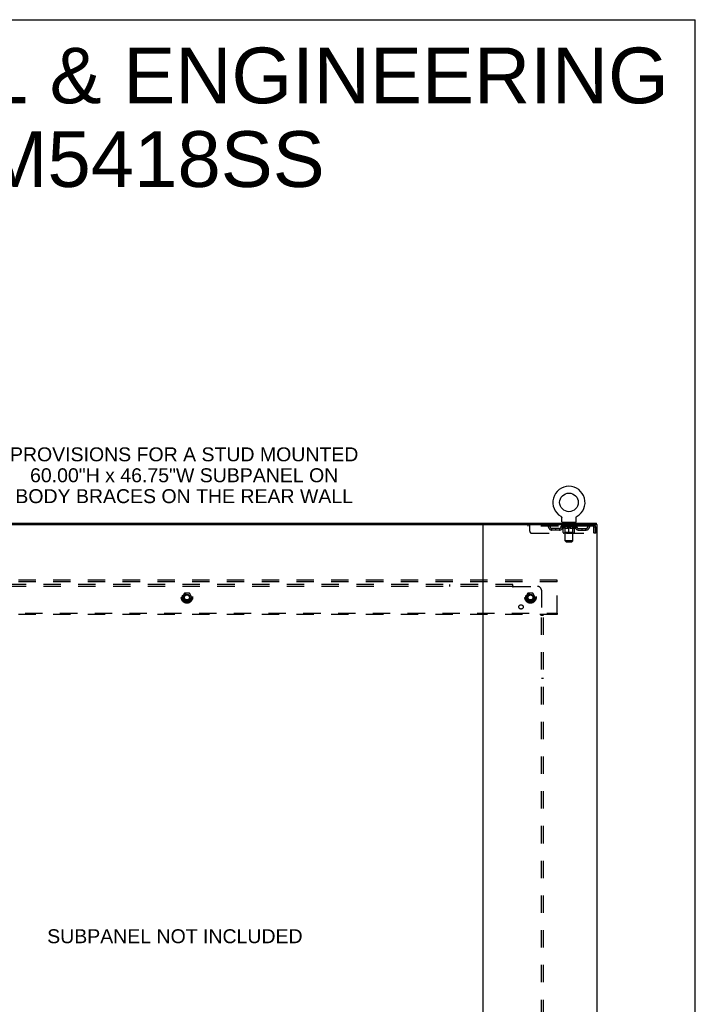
# Model space of a CAD drawing. Header units: inches. Extents: x 0 to 207, y 0 to 134.
# Tile 78 of 78: x 163 to 207, y 69 to 134. Entities that reach past the tile are written whole.
import ezdxf

# ---------------------------------------------------------------- set-up
doc = ezdxf.new("R2010")
doc.units = ezdxf.units.IN
doc.header["$LTSCALE"] = 11.383625
doc.header["$MEASUREMENT"] = 0
doc.linetypes.add('DOT', pattern=[0.2, 0.1, -0.1])
doc.linetypes.add('HIDDEN', pattern=[0.2, 0.1, -0.1])
doc.layers.get('0').update_dxf_attribs({"linetype": 'CONTINUOUS'})
for name, color, linetype in [('DEFAULT_2', 8, 'HIDDEN'), ('DIMENSIONS', 7, 'CONTINUOUS'), ('SUBPANEL', 7, 'CONTINUOUS')]:
    doc.layers.add(name, color=color, linetype=linetype)
doc.styles.get("Standard").update_dxf_attribs({"font": 'arial.ttf'})

msp = doc.modelspace()

# ---------------------------------------------------------------- linework, layer by layer
at = {"color": 7, "linetype": 'Continuous'}
for p, q in [((0, 133.925), (206.975, 133.925)), ((206.975, 0), (206.975, 133.925)), ((198.164, 101.388), (198.164, 101.388)), ((198.164, 101.388), (198.168, 101.386)), ((198.168, 101.386), (198.172, 101.383)), ((198.172, 101.383), (198.175, 101.381)), ((198.175, 101.381), (198.179, 101.378)), ((198.179, 101.378), (198.182, 101.375)), ((198.182, 101.375), (198.185, 101.372)), ((198.185, 101.372), (198.188, 101.369)), ((198.188, 101.369), (198.191, 101.366)), ((198.191, 101.366), (198.194, 101.363)), ((198.194, 101.363), (198.197, 101.36)), ((198.197, 101.36), (198.2, 101.356)), ((198.2, 101.356), (198.202, 101.353)), ((198.202, 101.353), (198.205, 101.349)), ((198.205, 101.349), (198.207, 101.346)), ((198.207, 101.346), (198.209, 101.342)), ((198.209, 101.342), (198.212, 101.338)), ((198.212, 101.338), (198.213, 101.334)), ((198.213, 101.334), (198.215, 101.33)), ((198.215, 101.33), (198.217, 101.326)), ((198.217, 101.326), (198.218, 101.322)), ((198.218, 101.322), (198.22, 101.318)), ((198.22, 101.318), (198.221, 101.314)), ((198.221, 101.314), (198.222, 101.31)), ((199.178, 101.305), (199.179, 101.31)), ((199.179, 101.31), (199.18, 101.314)), ((199.18, 101.314), (199.182, 101.318)), ((199.182, 101.318), (199.183, 101.322)), ((199.183, 101.322), (199.185, 101.326)), ((199.185, 101.326), (199.186, 101.33)), ((199.186, 101.33), (199.188, 101.334)), ((199.188, 101.334), (199.19, 101.338)), ((199.19, 101.338), (199.192, 101.342)), ((199.192, 101.342), (199.194, 101.346)), ((199.194, 101.346), (199.197, 101.349)), ((199.197, 101.349), (199.199, 101.353)), ((199.199, 101.353), (199.202, 101.356)), ((199.202, 101.356), (199.204, 101.36)), ((199.204, 101.36), (199.207, 101.363)), ((199.207, 101.363), (199.21, 101.366)), ((199.21, 101.366), (199.213, 101.369)), ((199.213, 101.369), (199.216, 101.372)), ((199.216, 101.372), (199.22, 101.375)), ((199.219, 101.375), (199.223, 101.378)), ((199.223, 101.378), (199.226, 101.381)), ((199.226, 101.381), (199.23, 101.383)), ((199.23, 101.383), (199.233, 101.386)), ((199.23, 101.383), (199.231, 101.384)), ((199.233, 101.386), (199.237, 101.388)), ((199.237, 101.388), (199.237, 101.388)), ((154.265, 100.837), (193.095, 100.837)), ((198.225, 101.288), (198.226, 101.284)), ((198.226, 101.284), (198.226, 101.28)), ((198.226, 101.031), (198.226, 101.28)), ((198.263, 100.971), (198.263, 100.941)), ((199.138, 100.971), (198.263, 100.971)), ((199.138, 100.971), (199.138, 100.941)), ((199.176, 101.031), (199.176, 101.28)), ((200.499, 100.837), (200.465, 100.837)), ((200.503, 100.837), (200.503, 100.941))]:
    msp.add_line(p, q, dxfattribs=at)
at = {"color": 3, "linetype": 'Continuous'}
for p, q in [((146.857, 100.941), (200.503, 100.941)), ((193.055, 100.797), (193.055, 33.085)), ((193.095, 100.837), (200.465, 100.837)), ((200.499, 100.837), (200.555, 100.837)), ((200.555, 33.045), (200.555, 100.837))]:
    msp.add_line(p, q, dxfattribs=at)
at = {"color": 7, "linetype": 'Continuous'}
for points in [[(198.222, 101.31), (198.223, 101.306), (198.224, 101.301), (198.225, 101.297), (198.225, 101.293), (198.225, 101.288), (198.226, 101.284)], [(199.176, 101.28), (199.176, 101.284), (199.176, 101.288), (199.176, 101.293), (199.177, 101.297), (199.178, 101.301), (199.178, 101.305)], [(199.176, 101.284), (199.176, 101.288), (199.176, 101.293), (199.177, 101.297), (199.178, 101.301)]]:
    msp.add_lwpolyline(points, dxfattribs=at)
msp.add_circle((198.701, 102.295), 0.609, dxfattribs=at)
for centre, radius, start, end in [((198.701, 102.295), 1.054, 300.39933, 239.60067), ((193.015, 100.797), 0.04, 0, 90), ((198.286, 101.031), 0.06, 180, 270), ((199.116, 101.031), 0.06, 270, 360)]:
    msp.add_arc(centre, radius, start, end, dxfattribs=at)
at = {"color": 3, "linetype": 'Continuous'}
msp.add_arc((193.095, 100.797), 0.04, 90, 180, dxfattribs=at)
at = {"layer": 'DEFAULT_2', "color": 8, "linetype": 'HIDDEN'}
for p, q in [((198.17, 101.384), (198.172, 101.383)), ((196.013, 100.837), (196.013, 100.733)), ((200.284, 100.733), (196.013, 100.733)), ((196.138, 100.4), (196.138, 100.837)), ((197.113, 100.837), (197.113, 100.733)), ((198.195, 100.696), (198.195, 100.733)), ((199.207, 100.696), (198.195, 100.696)), ((198.322, 100.607), (198.195, 100.696)), ((198.202, 100.728), (198.202, 100.733)), ((198.209, 100.725), (198.209, 100.728)), ((198.209, 100.725), (199.192, 100.725)), ((198.216, 100.725), (198.216, 100.728)), ((198.217, 100.725), (198.217, 100.728)), ((198.225, 100.728), (198.225, 100.733)), ((198.238, 100.725), (198.238, 100.728)), ((198.24, 100.725), (198.24, 100.728)), ((198.262, 100.728), (198.262, 100.733)), ((198.263, 100.733), (198.263, 100.837)), ((198.274, 100.725), (198.274, 100.728)), ((198.276, 100.725), (198.276, 100.728)), ((198.439, 100.728), (198.278, 100.728)), ((198.313, 100.728), (198.313, 100.733)), ((198.314, 100.725), (198.314, 100.728)), ((198.315, 100.725), (198.315, 100.728)), ((198.317, 100.725), (198.317, 100.728)), ((198.323, 100.725), (198.323, 100.728)), ((198.323, 100.725), (198.323, 100.728)), ((198.326, 100.725), (198.326, 100.728)), ((198.328, 100.725), (198.328, 100.728)), ((198.332, 100.725), (198.332, 100.728)), ((198.343, 100.725), (198.343, 100.728)), ((198.356, 100.971), (198.356, 100.941)), ((198.358, 100.725), (198.358, 100.73)), ((198.358, 100.725), (198.358, 100.728)), ((198.374, 100.725), (198.374, 100.728)), ((198.374, 100.725), (198.374, 100.728)), ((198.375, 100.728), (198.375, 100.733)), ((198.383, 100.725), (198.383, 100.728)), ((198.386, 100.725), (198.386, 100.728)), ((198.391, 100.881), (198.391, 100.961)), ((198.394, 100.725), (198.394, 100.728)), ((198.46, 100.871), (198.401, 100.871)), ((198.403, 100.725), (198.403, 100.731)), ((198.415, 100.725), (198.415, 100.728)), ((198.418, 100.725), (198.418, 100.728)), ((198.439, 100.725), (198.439, 100.728)), ((198.493, 100.728), (198.443, 100.728)), ((198.448, 100.728), (198.448, 100.733)), ((198.451, 100.319), (198.451, 100.693)), ((198.452, 99.781), (198.452, 100.861)), ((198.453, 100.725), (198.453, 100.728)), ((198.457, 100.725), (198.457, 100.728)), ((198.462, 100.725), (198.462, 100.732)), ((198.465, 100.725), (198.465, 100.728)), ((198.474, 100.725), (198.474, 100.728)), ((198.493, 100.725), (198.493, 100.728)), ((198.553, 100.728), (198.506, 100.728)), ((198.522, 100.725), (198.522, 100.728)), ((198.528, 100.728), (198.528, 100.733)), ((198.531, 100.725), (198.531, 100.728)), ((198.532, 100.725), (198.532, 100.733)), ((198.535, 100.725), (198.535, 100.728)), ((198.541, 100.725), (198.541, 100.728)), ((198.553, 100.725), (198.553, 100.728)), ((198.617, 100.728), (198.574, 100.728)), ((198.584, 100.725), (198.584, 100.728)), ((198.609, 100.728), (198.671, 100.731)), ((198.613, 100.728), (198.613, 100.733)), ((198.613, 100.728), (198.613, 100.733)), ((198.613, 100.733), (198.613, 100.733)), ((198.613, 100.725), (198.613, 100.728)), ((198.616, 100.725), (198.616, 100.728)), ((198.617, 100.725), (198.617, 100.728)), ((198.618, 100.725), (198.618, 100.728)), ((198.646, 100.728), (198.697, 100.728)), ((198.65, 100.725), (198.65, 100.728)), ((198.654, 100.728), (198.654, 100.73)), ((198.671, 100.728), (198.671, 100.731)), ((198.684, 100.725), (198.684, 100.728)), ((198.699, 100.728), (198.699, 100.728)), ((198.699, 100.725), (198.699, 100.728)), ((198.699, 100.725), (198.699, 100.728)), ((198.701, 100.728), (198.701, 100.733)), ((198.701, 100.733), (198.792, 100.728)), ((198.703, 100.725), (198.703, 100.728)), ((198.703, 100.725), (198.703, 100.728)), ((198.703, 100.728), (198.703, 100.728)), ((198.717, 100.725), (198.717, 100.728)), ((198.717, 100.728), (198.756, 100.728)), ((198.751, 100.725), (198.751, 100.728)), ((198.784, 100.725), (198.784, 100.728)), ((198.784, 100.725), (198.784, 100.728)), ((198.784, 100.728), (198.828, 100.728)), ((198.785, 100.725), (198.785, 100.728)), ((198.788, 100.728), (198.788, 100.733)), ((198.788, 100.733), (198.789, 100.733)), ((198.788, 100.725), (198.788, 100.728)), ((198.789, 100.728), (198.789, 100.733)), ((198.817, 100.725), (198.817, 100.728)), ((198.849, 100.725), (198.849, 100.728)), ((198.849, 100.728), (198.896, 100.728)), ((198.861, 100.725), (198.861, 100.728)), ((198.867, 100.725), (198.867, 100.728)), ((198.869, 100.725), (198.869, 100.733)), ((198.871, 100.725), (198.871, 100.728)), ((198.874, 100.728), (198.874, 100.733)), ((198.88, 100.725), (198.88, 100.728)), ((198.909, 100.725), (198.909, 100.728)), ((198.909, 100.728), (198.958, 100.728)), ((198.928, 100.725), (198.928, 100.728)), ((198.937, 100.725), (198.937, 100.728)), ((198.94, 100.725), (198.94, 100.732)), ((199.001, 100.871), (198.942, 100.871)), ((198.945, 100.725), (198.945, 100.728)), ((198.948, 100.725), (198.948, 100.728)), ((198.95, 99.781), (198.95, 100.861)), ((198.951, 100.319), (198.951, 100.693)), ((198.954, 100.728), (198.954, 100.733)), ((198.962, 100.725), (198.962, 100.728)), ((198.962, 100.728), (199.123, 100.728)), ((198.984, 100.725), (198.984, 100.728)), ((198.986, 100.725), (198.986, 100.728)), ((198.999, 100.725), (198.999, 100.731)), ((199.008, 100.725), (199.008, 100.728)), ((199.011, 100.881), (199.011, 100.961)), ((199.015, 100.725), (199.015, 100.728)), ((199.018, 100.725), (199.018, 100.728)), ((199.026, 100.728), (199.026, 100.733)), ((199.027, 100.725), (199.027, 100.728)), ((199.027, 100.725), (199.027, 100.728)), ((199.044, 100.725), (199.044, 100.73)), ((199.044, 100.725), (199.044, 100.728)), ((199.046, 100.971), (199.046, 100.941)), ((199.058, 100.725), (199.058, 100.728)), ((199.07, 100.725), (199.07, 100.728)), ((199.073, 100.725), (199.073, 100.728)), ((199.076, 100.725), (199.076, 100.728)), ((199.079, 100.725), (199.079, 100.728)), ((199.079, 100.725), (199.079, 100.728)), ((199.08, 100.607), (199.207, 100.696)), ((199.084, 100.725), (199.084, 100.728)), ((199.087, 100.725), (199.087, 100.728)), ((199.087, 100.725), (199.087, 100.728)), ((199.089, 100.728), (199.089, 100.733)), ((199.125, 100.725), (199.125, 100.728)), ((199.128, 100.725), (199.128, 100.728)), ((199.138, 100.733), (199.138, 100.837)), ((199.139, 100.728), (199.139, 100.733)), ((199.162, 100.725), (199.162, 100.728)), ((199.163, 100.725), (199.163, 100.728)), ((199.176, 100.728), (199.176, 100.733)), ((199.184, 100.725), (199.184, 100.728)), ((199.185, 100.725), (199.185, 100.728)), ((199.192, 100.725), (199.192, 100.728)), ((199.199, 100.728), (199.199, 100.733)), ((199.207, 100.696), (199.207, 100.733)), ((200.284, 100.837), (200.284, 100.733)), ((200.317, 100.67), (200.317, 100.275)), ((200.347, 100.275), (200.347, 100.67)), ((200.451, 100.67), (200.347, 100.67)), ((200.451, 100.275), (200.451, 100.67)), ((196.263, 100.275), (200.317, 100.275)), ((197.586, 100.482), (197.586, 100.586)), ((198.069, 100.586), (197.586, 100.586)), ((198.069, 100.482), (197.586, 100.482)), ((197.836, 100.482), (197.836, 100.586)), ((198.322, 100.607), (198.33, 100.607)), ((198.33, 100.316), (198.33, 100.641)), ((199.042, 100.287), (198.36, 100.287)), ((198.451, 100.319), (198.419, 100.287)), ((198.444, 100.607), (198.588, 100.607)), ((198.951, 100.319), (198.451, 100.319)), ((198.701, 100.287), (198.701, 100.642)), ((198.814, 100.607), (198.957, 100.607)), ((198.951, 100.319), (198.983, 100.287)), ((199.071, 100.316), (199.071, 100.641)), ((199.071, 100.607), (199.08, 100.607)), ((199.332, 100.586), (199.815, 100.586)), ((199.332, 100.482), (199.815, 100.482)), ((199.565, 100.482), (199.565, 100.586)), ((199.815, 100.482), (199.815, 100.586)), ((200.451, 100.275), (200.347, 100.275)), ((198.95, 99.781), (198.452, 99.781)), ((198.512, 99.721), (198.452, 99.781)), ((198.512, 99.721), (198.89, 99.721)), ((198.89, 99.721), (198.95, 99.781)), ((197.93, 97.191), (149.43, 97.191)), ((197.93, 97.087), (149.43, 97.087)), ((197.93, 97.087), (197.93, 97.191)), ((197.93, 95.045), (197.93, 97.087)), ((173.517, 96.339), (173.362, 96.071)), ((173.834, 96.344), (173.525, 96.344)), ((173.997, 96.071), (173.843, 96.339)), ((196.017, 96.339), (195.862, 96.071)), ((196.334, 96.344), (196.025, 96.344)), ((196.497, 96.071), (196.343, 96.339)), ((173.362, 96.061), (173.517, 95.794)), ((173.834, 95.789), (173.525, 95.789)), ((173.843, 95.794), (173.997, 96.061)), ((195.862, 96.061), (196.017, 95.794)), ((196.334, 95.789), (196.025, 95.789)), ((196.343, 95.794), (196.497, 96.061)), ((149.43, 95.045), (197.93, 95.045)), ((197.93, 94.941), (149.43, 94.941)), ((197.93, 95.045), (197.93, 94.941))]:
    msp.add_line(p, q, dxfattribs=at)
for points in [[(200.288, 100.833), (200.286, 100.836), (200.284, 100.837)], [(200.296, 100.723), (200.293, 100.727), (200.291, 100.73), (200.288, 100.732), (200.286, 100.733), (200.284, 100.733)], [(200.288, 100.833), (200.291, 100.828), (200.293, 100.821), (200.296, 100.812), (200.298, 100.801), (200.3, 100.788), (200.303, 100.774), (200.305, 100.759), (200.307, 100.743), (200.31, 100.725), (200.312, 100.707), (200.314, 100.689), (200.317, 100.67)], [(200.296, 100.723), (200.298, 100.719), (200.3, 100.715), (200.303, 100.709), (200.305, 100.704), (200.307, 100.697), (200.31, 100.691), (200.312, 100.684), (200.314, 100.677), (200.317, 100.67)], [(198.45, 100.607), (198.43, 100.61), (198.411, 100.615), (198.391, 100.62), (198.371, 100.626), (198.351, 100.633), (198.33, 100.641)], [(198.33, 100.641), (198.35, 100.633), (198.369, 100.626), (198.388, 100.62), (198.407, 100.615), (198.425, 100.61), (198.444, 100.607)], [(198.701, 100.642), (198.68, 100.634), (198.659, 100.626), (198.639, 100.62), (198.62, 100.615), (198.6, 100.61), (198.58, 100.607)], [(198.588, 100.607), (198.606, 100.61), (198.625, 100.615), (198.644, 100.62), (198.662, 100.626), (198.681, 100.633), (198.701, 100.64)], [(198.821, 100.607), (198.802, 100.61), (198.782, 100.615), (198.762, 100.62), (198.742, 100.626), (198.721, 100.634), (198.701, 100.642)], [(198.701, 100.64), (198.72, 100.633), (198.739, 100.626), (198.758, 100.62), (198.777, 100.615), (198.795, 100.61), (198.814, 100.607)], [(199.071, 100.641), (199.051, 100.633), (199.03, 100.626), (199.01, 100.62), (198.991, 100.615), (198.971, 100.61), (198.951, 100.607)], [(198.957, 100.607), (198.976, 100.61), (198.995, 100.615), (199.014, 100.62), (199.033, 100.626), (199.052, 100.633), (199.071, 100.641)]]:
    msp.add_lwpolyline(points, dxfattribs=at)
for centre, radius in [((173.68, 96.066), 0.372), ((173.68, 96.066), 0.356), ((173.68, 96.066), 0.312), ((173.68, 96.066), 0.204), ((173.68, 96.066), 0.188), ((173.68, 96.066), 0.183), ((173.68, 96.066), 0.165), ((196.18, 96.066), 0.372), ((196.18, 96.066), 0.356), ((196.18, 96.066), 0.312), ((196.18, 96.066), 0.204), ((196.18, 96.066), 0.188), ((196.18, 96.066), 0.183), ((196.18, 96.066), 0.165)]:
    msp.add_circle(centre, radius, dxfattribs=at)
at = {"layer": 'DEFAULT_2', "color": 8, "linetype": 'DOT'}
for centre in [(173.68, 96.066), (196.18, 96.066)]:
    msp.add_circle(centre, 0.17, dxfattribs=at)
at = {"layer": 'DEFAULT_2', "color": 8, "linetype": 'HIDDEN'}
for centre, radius, start, end in [((197.297, 100.67), 0.167, 8.07163, 90), ((197.298, 100.671), 0.0625, 7.98631, 90), ((197.586, 100.711), 0.229, 187.98631, 270), ((197.586, 100.711), 0.125, 188.07163, 270), ((198.069, 100.711), 0.125, 270, 351.92837), ((198.069, 100.711), 0.229, 270, 352.01369), ((198.358, 100.67), 0.167, 90, 171.92837), ((198.358, 100.671), 0.0625, 90, 172.01369), ((198.381, 100.961), 0.01, 0, 90), ((198.401, 100.881), 0.01, 180, 270), ((198.419, 100.693), 0.0318, 0, 90), ((198.442, 100.861), 0.01, 0, 90), ((198.96, 100.861), 0.01, 90, 180), ((198.983, 100.693), 0.0318, 90, 180), ((199.001, 100.881), 0.01, 270, 360), ((199.021, 100.961), 0.01, 90, 180), ((199.043, 100.67), 0.167, 8.07163, 90), ((199.044, 100.671), 0.0625, 7.98631, 90), ((199.332, 100.711), 0.229, 187.98631, 270), ((199.332, 100.711), 0.125, 188.07163, 270), ((199.815, 100.711), 0.125, 270, 351.92837), ((199.815, 100.711), 0.229, 270, 352.01369), ((200.104, 100.67), 0.167, 90, 171.92837), ((200.104, 100.671), 0.0625, 90, 172.01369), ((200.284, 100.67), 0.167, 0, 90), ((200.284, 100.67), 0.063, 0, 90), ((196.263, 100.4), 0.125, 180, 270), ((198.36, 100.316), 0.0296, 180, 270), ((199.042, 100.316), 0.0296, 270, 360), ((173.525, 96.334), 0.01, 90.01235, 149.98915), ((173.834, 96.334), 0.01, 30.01204, 89.98872), ((196.025, 96.334), 0.01, 90.01235, 149.98915), ((196.334, 96.334), 0.01, 30.01204, 89.98872), ((173.371, 96.066), 0.01, 150.01268, 209.98829), ((173.525, 95.799), 0.01, 210.01204, 269.98872), ((173.834, 95.799), 0.01, 270.01235, 329.98915), ((173.989, 96.066), 0.01, 330.01268, 29.98829), ((195.871, 96.066), 0.01, 150.01268, 209.98829), ((196.025, 95.799), 0.01, 210.01204, 269.98872), ((196.334, 95.799), 0.01, 270.01235, 329.98915), ((196.489, 96.066), 0.01, 330.01268, 29.98829)]:
    msp.add_arc(centre, radius, start, end, dxfattribs=at)
for centre, major_axis, ratio, start_param, end_param in [((198.701, 100.733), (0.506, 0.005), 0.05963, 2.96643, 3.140963), ((198.179, 100.724), (0.158, 0), 0.060556, 0.430652, 1.470503), ((198.701, 100.733), (0.506, 0), 0.060556, -3.141593, -2.96706), ((198.179, 100.718), (0.158, 0.002), 0.05963, 1.376596, 1.469874), ((198.701, 100.733), (0.506, 0.011), 0.05688, 2.791345, 2.965878), ((198.159, 100.724), (0.158, 0.002), 0.05963, 0.25549, 1.295341), ((198.214, 100.724), (0.158, -0.002), 0.05963, 0.605815, 1.645666), ((198.701, 100.733), (0.506, -0.005), 0.05963, -2.96643, -2.791898), ((198.214, 100.718), (0.158, 0), 0.060556, 1.551758, 1.645036), ((198.159, 100.718), (0.158, 0.003), 0.05688, 1.20151, 1.294789), ((198.215, 100.72), (0.131, 0.001), 0.05963, 1.065228, 1.614276), ((198.199, 100.72), (0.131, 0.003), 0.05688, 0.890143, 1.43919), ((198.245, 100.72), (0.131, 0), 0.060556, 1.240391, 1.789438), ((198.701, 100.733), (0.506, 0.015), 0.052395, 2.616403, 2.790936), ((198.156, 100.724), (0.158, 0.003), 0.05688, 0.080405, 1.120256), ((198.264, 100.724), (0.158, -0.003), 0.05688, 0.7809, 1.820751), ((198.701, 100.733), (0.506, -0.011), 0.05688, -2.791345, -2.616812), ((198.264, 100.718), (0.158, -0.002), 0.05963, 1.72692, 1.820198), ((198.156, 100.718), (0.158, 0.005), 0.052395, 1.026568, 1.119847), ((198.199, 100.72), (0.131, 0.004), 0.052395, 0.715201, 1.264248), ((198.29, 100.72), (0.131, -0.001), 0.05963, 1.415553, 1.9646), ((198.701, 100.733), (0.506, 0.02), 0.046319, 2.441654, 2.616187), ((198.327, 100.724), (0.158, -0.005), 0.052395, 0.955842, 1.995693), ((198.701, 100.733), (0.506, -0.015), 0.052395, -2.616403, -2.44187), ((198.17, 100.724), (0.158, 0.005), 0.052395, -0.094537, 0.945314), ((198.327, 100.718), (0.158, -0.003), 0.05688, 1.902006, 1.995284), ((198.17, 100.718), (0.158, 0.006), 0.046319, 0.851819, 0.945098), ((198.213, 100.72), (0.131, 0.005), 0.046319, 0.540452, 1.089499), ((198.347, 100.72), (0.131, -0.003), 0.05688, 1.590638, 2.139686), ((198.701, 100.733), (0.506, 0.024), 0.038841, 2.267123, 2.441656), ((198.402, 100.724), (0.158, -0.006), 0.046319, 1.130591, 2.170442), ((198.2, 100.724), (0.158, 0.006), 0.046319, -0.269286, 0.770565), ((198.701, 100.733), (0.506, -0.02), 0.046319, -2.441654, -2.267121), ((198.402, 100.718), (0.158, -0.005), 0.052395, 2.076947, 2.170226), ((198.2, 100.718), (0.158, 0.007), 0.038841, 0.677289, 0.770567), ((198.243, 100.72), (0.131, 0.006), 0.038841, 0.365921, 0.914969), ((198.414, 100.72), (0.131, -0.004), 0.052395, 1.76558, 2.314627), ((198.701, 100.733), (0.506, 0.027), 0.030195, 2.09281, 2.267343), ((198.486, 100.724), (0.158, -0.007), 0.038841, 1.305122, 2.344973), ((198.244, 100.724), (0.158, 0.007), 0.038841, -0.443817, 0.596034), ((198.701, 100.733), (0.506, -0.024), 0.038841, -2.267123, -2.092591), ((198.486, 100.718), (0.158, -0.006), 0.046319, 2.251696, 2.344975), ((198.244, 100.718), (0.158, 0.008), 0.030195, 0.502975, 0.596254), ((198.286, 100.72), (0.131, 0.007), 0.030195, 0.191608, 0.740655), ((198.491, 100.72), (0.131, -0.005), 0.046319, 1.940329, 2.489376), ((198.303, 100.724), (0.158, 0.008), 0.030195, -0.61813, 0.421721), ((198.701, 100.733), (0.506, 0.029), 0.020645, 1.918687, 2.09322), ((198.576, 100.724), (0.158, -0.008), 0.030195, 1.479435, 2.519286), ((198.701, 100.733), (0.506, -0.027), 0.030195, -2.09281, -1.918277), ((198.576, 100.718), (0.158, -0.007), 0.038841, 2.426227, 2.519505), ((198.303, 100.718), (0.158, 0.009), 0.020645, 0.328852, 0.422131), ((198.342, 100.72), (0.131, 0.007), 0.020645, 0.017485, 0.566532), ((198.573, 100.72), (0.131, -0.006), 0.038841, 2.11486, 2.663907), ((198.374, 100.724), (0.158, 0.009), 0.020645, -0.792253, 0.247598), ((198.701, 100.733), (0.506, 0.03), 0.010478, 1.744704, 1.919237), ((198.67, 100.724), (0.158, -0.009), 0.020645, 1.653558, 2.693409), ((198.701, 100.733), (0.506, -0.029), 0.020645, -1.918687, -1.744154), ((198.67, 100.718), (0.158, -0.008), 0.030195, 2.60054, 2.693819), ((198.374, 100.718), (0.158, 0.009), 0.010478, 0.154869, 0.248148), ((198.409, 100.72), (0.131, 0.008), 0.010478, 6.126688, 6.675735), ((198.66, 100.72), (0.131, -0.007), 0.030195, 2.289173, 2.83822), ((198.455, 100.724), (0.158, 0.009), 0.010478, -0.966236, -0.000846), ((198.765, 100.724), (0.158, -0.009), 0.010478, 1.827541, 2.867392), ((198.701, 100.733), (0.506, -0.03), 0.010478, -1.744704, -1.570171), ((198.765, 100.718), (0.158, -0.009), 0.020645, 2.774664, 2.867942), ((198.748, 100.72), (0.131, -0.007), 0.020645, 2.463296, 3.012344), ((198.636, 100.724), (0.158, 0.009), 0.010478, 0.274201, 1.314052), ((198.567, 100.72), (0.131, 0.008), 0.010478, -0.000298, 0.504314), ((198.543, 100.718), (0.158, 0.009), 0.010478, 0.192946, 0.399283), ((198.701, 100.733), (0.506, 0.03), 0.010478, -1.578586, -1.396888), ((198.858, 100.718), (0.158, -0.009), 0.010478, 2.948646, 3.041925), ((198.834, 100.72), (0.131, -0.008), 0.010478, 2.637279, 3.142076), ((198.731, 100.724), (0.158, 0.009), 0.020645, 0.448184, 1.488034), ((198.654, 100.72), (0.131, 0.007), 0.020645, 0.129249, 0.678296), ((198.636, 100.718), (0.158, 0.009), 0.020645, 0.273651, 0.366929), ((198.947, 100.724), (0.158, -0.009), 0.010478, -3.140747, -2.175357), ((198.701, 100.733), (0.506, 0.029), 0.020645, -1.397439, -1.222906), ((198.701, 100.733), (0.506, -0.03), 0.010478, 1.222355, 1.396888), ((198.825, 100.724), (0.158, 0.008), 0.030195, 0.622307, 1.662158), ((198.742, 100.72), (0.131, 0.007), 0.030195, 0.303372, 0.852419), ((198.992, 100.72), (0.131, -0.008), 0.010478, 2.749043, 3.29809), ((199.027, 100.724), (0.158, -0.009), 0.020645, 2.893995, 3.933846), ((198.731, 100.718), (0.158, 0.008), 0.030195, 0.447774, 0.541052), ((199.027, 100.718), (0.158, -0.009), 0.010478, 2.893445, 2.986723), ((198.701, 100.733), (0.506, 0.027), 0.030195, -1.223315, -1.048783), ((198.701, 100.733), (0.506, -0.029), 0.020645, 1.048373, 1.222906), ((198.916, 100.724), (0.158, 0.007), 0.038841, 0.79662, 1.836471), ((198.828, 100.72), (0.131, 0.006), 0.038841, 0.477686, 1.026733), ((199.059, 100.72), (0.131, -0.007), 0.020645, 2.57506, 3.124108), ((199.098, 100.724), (0.158, -0.008), 0.030195, 2.719872, 3.759723), ((198.999, 100.724), (0.158, 0.006), 0.046319, 0.971151, 2.011002), ((198.825, 100.718), (0.158, 0.007), 0.038841, 0.622087, 0.715366), ((199.098, 100.718), (0.158, -0.009), 0.020645, 2.719462, 2.812741), ((198.701, 100.733), (0.506, 0.024), 0.038841, -1.049002, -0.874469), ((198.701, 100.733), (0.506, -0.027), 0.030195, 0.87425, 1.048783), ((198.911, 100.72), (0.131, 0.005), 0.046319, 0.652216, 1.201263), ((199.074, 100.724), (0.158, 0.005), 0.052395, 1.1459, 2.185751), ((199.115, 100.72), (0.131, -0.007), 0.030195, 2.400937, 2.949985), ((199.157, 100.724), (0.158, -0.007), 0.038841, 2.545558, 3.585409), ((198.987, 100.72), (0.131, 0.004), 0.052395, 0.826965, 1.376012), ((198.916, 100.718), (0.158, 0.006), 0.046319, 0.796618, 0.889896), ((199.157, 100.718), (0.158, -0.008), 0.030195, 2.545339, 2.638617), ((199.137, 100.724), (0.158, 0.003), 0.05688, 1.320842, 2.360692), ((198.701, 100.733), (0.506, 0.02), 0.046319, -0.874471, -0.699939), ((198.701, 100.733), (0.506, -0.024), 0.038841, 0.699936, 0.874469), ((199.202, 100.724), (0.158, -0.006), 0.046319, 2.371028, 3.410879), ((199.159, 100.72), (0.131, -0.006), 0.038841, 2.226624, 2.775671), ((199.188, 100.724), (0.158, 0.002), 0.05963, 1.495927, 2.535778), ((199.055, 100.72), (0.131, 0.003), 0.05688, 1.001907, 1.550954), ((199.232, 100.724), (0.158, -0.005), 0.052395, 2.196279, 3.23613), ((198.999, 100.718), (0.158, 0.005), 0.052395, 0.971367, 1.064645), ((199.188, 100.72), (0.131, -0.005), 0.046319, 2.052093, 2.601141), ((199.223, 100.724), (0.158, 0), 0.060556, 1.671089, 2.71094), ((199.202, 100.718), (0.158, -0.007), 0.038841, 2.371026, 2.464304), ((199.245, 100.724), (0.158, -0.003), 0.05688, 2.021337, 3.061188), ((198.701, 100.733), (0.506, 0.015), 0.052395, -0.699723, -0.52519), ((198.701, 100.733), (0.506, -0.02), 0.046319, 0.525406, 0.699939), ((199.242, 100.724), (0.158, -0.002), 0.05963, 1.846251, 2.886102), ((199.112, 100.72), (0.131, 0.001), 0.05963, 1.176993, 1.72604), ((199.203, 100.72), (0.131, -0.004), 0.052395, 1.877344, 2.426392), ((199.156, 100.72), (0.131, 0), 0.060556, 1.352155, 1.901202), ((199.202, 100.72), (0.131, -0.003), 0.05688, 1.702402, 2.25145), ((199.187, 100.72), (0.131, -0.001), 0.05963, 1.527317, 2.076364), ((199.074, 100.718), (0.158, 0.003), 0.05688, 1.146309, 1.239587), ((199.232, 100.718), (0.158, -0.006), 0.046319, 2.196495, 2.289773), ((198.701, 100.733), (0.506, 0.011), 0.05688, -0.524781, -0.350248), ((198.701, 100.733), (0.506, -0.015), 0.052395, 0.350657, 0.52519), ((199.137, 100.718), (0.158, 0.002), 0.05963, 1.321394, 1.414673), ((199.245, 100.718), (0.158, -0.005), 0.052395, 2.021746, 2.115024), ((198.701, 100.733), (0.506, 0.005), 0.05963, -0.349695, -0.175162), ((198.701, 100.733), (0.506, -0.011), 0.05688, 0.175715, 0.350248), ((199.188, 100.718), (0.158, 0), 0.060556, 1.496556, 1.589835), ((199.242, 100.718), (0.158, -0.003), 0.05688, 1.846804, 1.940083), ((199.223, 100.718), (0.158, -0.002), 0.05963, 1.671719, 1.764997), ((198.701, 100.733), (0.506, 0), 0.060556, -0.174533, 0), ((198.701, 100.733), (0.506, -0.005), 0.05963, 0.000629, 0.175162)]:
    msp.add_ellipse(centre, major_axis=major_axis, ratio=ratio, start_param=start_param, end_param=end_param, dxfattribs=at)
at = {"layer": 'SUBPANEL', "color": 8, "linetype": 'HIDDEN'}
for p, q in [((195.023, 96.91), (152.336, 96.91)), ((195.023, 96.785), (152.336, 96.785)), ((190.898, 96.785), (190.898, 96.91)), ((195.023, 96.744), (195.023, 96.91)), ((195.059, 96.785), (196.648, 96.785)), ((196.898, 96.535), (196.898, 94.945)), ((196.858, 94.91), (197.023, 94.91)), ((196.898, 38.972), (196.898, 94.91)), ((196.917, 94.927), (196.911, 94.933)), ((197.023, 38.972), (197.023, 94.91)), ((196.898, 90.785), (197.023, 90.785))]:
    msp.add_line(p, q, dxfattribs=at)
for points in [[(195.023, 96.823), (195.025, 96.821), (195.027, 96.819), (195.028, 96.817), (195.03, 96.815), (195.031, 96.813), (195.033, 96.811), (195.034, 96.81), (195.036, 96.808), (195.037, 96.807), (195.039, 96.805), (195.041, 96.804)], [(195.041, 96.804), (195.047, 96.797), (195.049, 96.795), (195.051, 96.793), (195.053, 96.792), (195.054, 96.79), (195.056, 96.788), (195.057, 96.786), (195.059, 96.785)], [(195.049, 96.77), (195.05, 96.773), (195.052, 96.775), (195.053, 96.777), (195.055, 96.779), (195.056, 96.781), (195.057, 96.783), (195.059, 96.785)], [(195.023, 96.744), (195.025, 96.745), (195.027, 96.745), (195.029, 96.746), (195.03, 96.747), (195.032, 96.748), (195.033, 96.749), (195.035, 96.751), (195.036, 96.752), (195.038, 96.754), (195.039, 96.756), (195.041, 96.757), (195.042, 96.759), (195.043, 96.761), (195.045, 96.763), (195.046, 96.766), (195.049, 96.77)], [(196.858, 94.91), (196.858, 94.912), (196.859, 94.913), (196.86, 94.915), (196.861, 94.917), (196.862, 94.918), (196.863, 94.92), (196.864, 94.921), (196.866, 94.923), (196.868, 94.924), (196.869, 94.926), (196.871, 94.927), (196.873, 94.928), (196.875, 94.93), (196.877, 94.931), (196.879, 94.932)], [(196.879, 94.932), (196.884, 94.935), (196.886, 94.936), (196.889, 94.938), (196.891, 94.939), (196.893, 94.941), (196.895, 94.942), (196.897, 94.944), (196.898, 94.945)], [(196.911, 94.933), (196.909, 94.935), (196.907, 94.937), (196.905, 94.939), (196.903, 94.941), (196.902, 94.942), (196.9, 94.944), (196.898, 94.945)], [(196.937, 94.91), (196.935, 94.911), (196.933, 94.913), (196.931, 94.915), (196.929, 94.916), (196.927, 94.918), (196.925, 94.919), (196.923, 94.921), (196.922, 94.922), (196.92, 94.924), (196.919, 94.925), (196.917, 94.927)]]:
    msp.add_lwpolyline(points, dxfattribs=at)
for centre, radius in [((173.68, 96.066), 0.25), ((196.18, 96.066), 0.25), ((195.561, 95.447), 0.141)]:
    msp.add_circle(centre, radius, dxfattribs=at)
msp.add_arc((196.648, 96.535), 0.25, 0, 90, dxfattribs=at)

# ---------------------------------------------------------------- texts
at = {"layer": 'DIMENSIONS', "color": 2, "linetype": 'Continuous', "attachment_point": 2, "line_spacing_factor": 0.9}
for s, insert, char_height, width in [('SAGINAW CONTROL & ENGINEERING\\PSCE-N68XM5418SS', (159.024, 132.098), 3.6525, 92.24939), ('PROVISIONS FOR A STUD MOUNTED\\P60.00"H x 46.75"W SUBPANEL ON\\PBODY BRACES ON THE REAR WALL', (173.5, 105.9), 0.91312, 22.77381), ('SUBPANEL NOT INCLUDED', (172.892, 74.323), 0.91312, 16.69763)]:
    msp.add_mtext(s, dxfattribs=dict(at, insert=insert, char_height=char_height, width=width))

doc.saveas('drawing.dxf')
